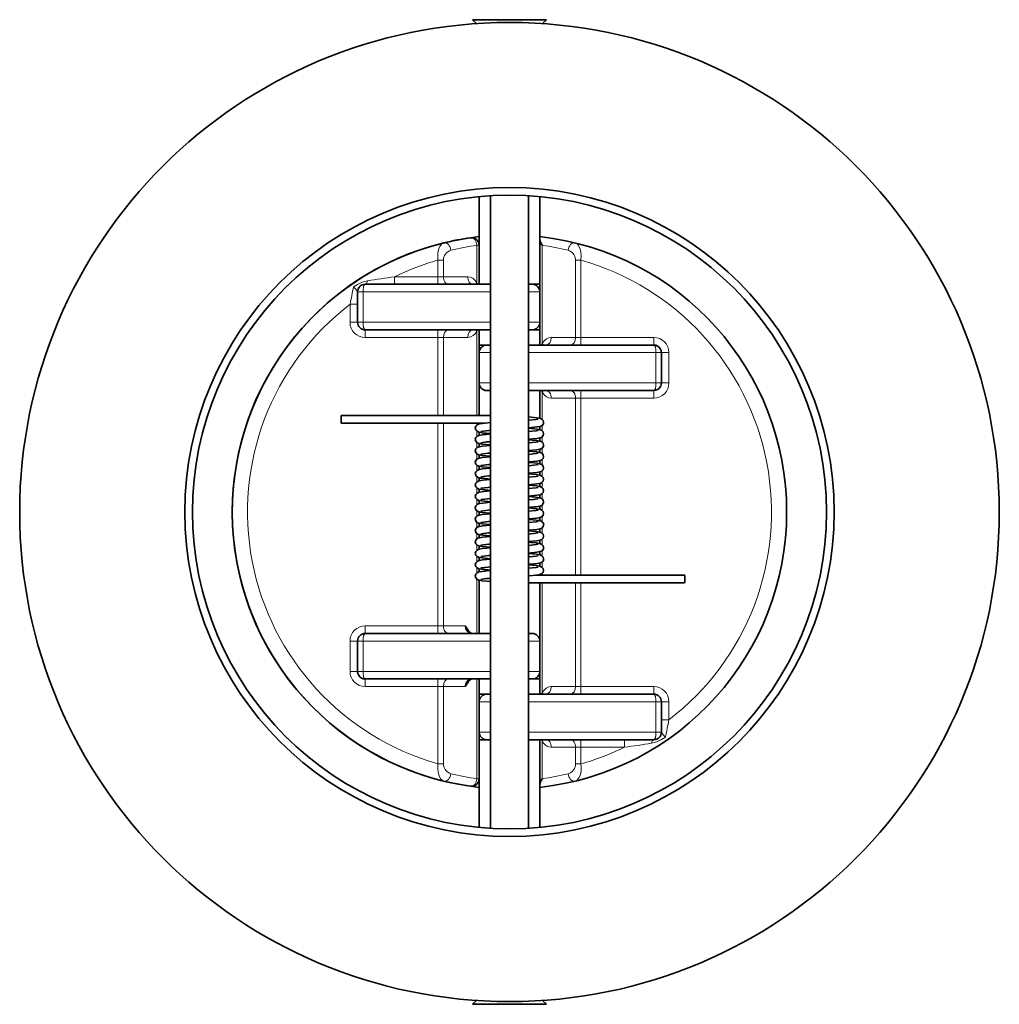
# Model space of a CAD drawing. Extents: x 220 to 1210, y 14 to 774.
# Tile 1 of 3: x 582 to 840, y 14 to 273. Entities that reach past the tile are written whole.
import ezdxf

# ---------------------------------------------------------------- set-up
doc = ezdxf.new("R2010")
doc.units = 0

msp = doc.modelspace()

# ---------------------------------------------------------------- linework, layer by layer
at = {"color": 7, "lineweight": 35, "ltscale": 0.179997}
for p, q in [((715.22, 273.37), (700.82, 273.37)), ((705.89, 13.9), (720.29, 13.9))]:
    msp.add_line(p, q, dxfattribs=at)
at = {"color": 7, "lineweight": 35, "ltscale": 0.018141}
for p, q in [((701.85, 272.34), (700.82, 273.37)), ((701.85, 272.34), (700.82, 273.37)), ((719.26, 272.34), (720.29, 273.37)), ((719.26, 272.34), (720.29, 273.37)), ((701.85, 14.93), (700.82, 13.9)), ((719.26, 14.93), (720.29, 13.9))]:
    msp.add_line(p, q, dxfattribs=at)
at = {"color": 7, "lineweight": 35, "ltscale": 0.063338}
for p, q in [((720.29, 273.37), (715.22, 273.37)), ((700.82, 13.9), (705.89, 13.9))]:
    msp.add_line(p, q, dxfattribs=at)
at = {"color": 7, "lineweight": 35, "ltscale": 0.288949}
for p, q in [((702.55, 203.63), (702.55, 226.75)), ((718.55, 203.63), (718.55, 226.75))]:
    msp.add_line(p, q, dxfattribs=at)
at = {"color": 7, "lineweight": 35}
for p, q in [((705.55, 226.98), (705.55, 60.28)), ((715.55, 226.98), (715.55, 60.28))]:
    msp.add_line(p, q, dxfattribs=at)
at = {"color": 7, "lineweight": 13, "ltscale": 0.007323}
for p, q in [((702.55, 213.93), (701.97, 213.93)), ((702.55, 73.34), (701.97, 73.34))]:
    msp.add_line(p, q, dxfattribs=at)
at = {"color": 7, "lineweight": 13, "ltscale": 0.123274}
msp.add_line((701.97, 204.06), (701.97, 213.93), dxfattribs=at)
at = {"color": 7, "lineweight": 35, "ltscale": 0.128653}
msp.add_line((702.55, 203.63), (702.55, 213.93), dxfattribs=at)
at = {"color": 7, "lineweight": 13, "ltscale": 0.323274}
msp.add_line((719.14, 188.06), (719.14, 213.93), dxfattribs=at)
at = {"color": 7, "lineweight": 13, "ltscale": 0.017677}
for p, q in [((691.72, 210.02), (693.14, 210.02)), ((727.97, 210.02), (729.38, 210.02)), ((691.72, 205.63), (693.14, 205.63)), ((691.72, 189.63), (693.14, 189.63)), ((727.97, 189.63), (729.38, 189.63)), ((727.97, 173.63), (729.38, 173.63)), ((691.72, 113.63), (693.14, 113.63)), ((691.72, 97.63), (693.14, 97.63)), ((727.97, 97.63), (729.38, 97.63)), ((727.97, 81.63), (729.38, 81.63)), ((691.72, 77.25), (693.14, 77.25)), ((727.97, 77.25), (729.38, 77.25))]:
    msp.add_line(p, q, dxfattribs=at)
at = {"color": 7, "lineweight": 13, "ltscale": 0.054768}
for p, q in [((691.72, 205.63), (691.72, 210.02)), ((693.14, 205.63), (693.14, 210.02)), ((727.97, 77.25), (727.97, 81.63)), ((729.38, 77.25), (729.38, 81.63))]:
    msp.add_line(p, q, dxfattribs=at)
at = {"color": 7, "lineweight": 13, "ltscale": 0.254768}
for p, q in [((727.97, 189.63), (727.97, 210.02)), ((729.38, 189.63), (729.38, 210.02)), ((691.72, 77.25), (691.72, 97.63)), ((693.14, 77.25), (693.14, 97.63))]:
    msp.add_line(p, q, dxfattribs=at)
at = {"color": 7, "lineweight": 13, "ltscale": 0.14317}
for p, q in [((691.72, 205.63), (680.27, 205.63)), ((729.38, 81.63), (740.83, 81.63))]:
    msp.add_line(p, q, dxfattribs=at)
at = {"color": 7, "lineweight": 13, "ltscale": 0.025}
for p, q in [((680.27, 205.63), (680.27, 203.63)), ((691.72, 205.63), (691.72, 203.63)), ((668.55, 198.38), (670.55, 198.38)), ((668.55, 193.63), (670.55, 193.63)), ((672.55, 191.63), (672.55, 189.63)), ((691.72, 191.63), (691.72, 189.63)), ((729.38, 187.63), (729.38, 189.63)), ((748.55, 187.63), (748.55, 189.63)), ((752.55, 185.63), (750.55, 185.63)), ((752.55, 177.63), (750.55, 177.63)), ((729.38, 173.63), (729.38, 175.63)), ((748.55, 173.63), (748.55, 175.63)), ((672.55, 113.63), (672.55, 111.63)), ((691.72, 113.63), (691.72, 111.63)), ((668.55, 109.63), (670.55, 109.63)), ((668.55, 101.63), (670.55, 101.63)), ((672.55, 97.63), (672.55, 99.63)), ((691.72, 97.63), (691.72, 99.63)), ((729.38, 97.63), (729.38, 95.63)), ((748.55, 97.63), (748.55, 95.63)), ((752.55, 93.63), (750.55, 93.63)), ((750.55, 88.89), (752.55, 88.89)), ((729.38, 81.63), (729.38, 83.63)), ((740.83, 81.63), (740.83, 83.63))]:
    msp.add_line(p, q, dxfattribs=at)
at = {"color": 7, "lineweight": 13, "ltscale": 0.080132}
for p, q in [((693.14, 205.63), (699.55, 205.63)), ((699.55, 189.63), (693.14, 189.63)), ((721.56, 189.63), (727.97, 189.63)), ((727.97, 173.63), (721.56, 173.63)), ((727.97, 97.63), (721.56, 97.63)), ((727.97, 81.63), (721.56, 81.63))]:
    msp.add_line(p, q, dxfattribs=at)
at = {"color": 7, "lineweight": 35, "ltscale": 0.000691}
for p, q in [((672.55, 203.63), (672.5, 203.63)), ((748.55, 83.63), (748.61, 83.63))]:
    msp.add_line(p, q, dxfattribs=at)
at = {"color": 7, "lineweight": 35, "ltscale": 0.4125}
for p, q in [((705.55, 203.63), (672.55, 203.63)), ((748.55, 175.63), (715.55, 175.63)), ((672.55, 111.63), (705.55, 111.63)), ((672.55, 99.63), (705.55, 99.63)), ((715.55, 95.63), (748.55, 95.63))]:
    msp.add_line(p, q, dxfattribs=at)
at = {"color": 7, "lineweight": 35, "ltscale": 0.022444}
for p, q in [((705.55, 203.63), (703.76, 203.63)), ((715.55, 187.63), (717.35, 187.63)), ((715.55, 95.63), (717.35, 95.63))]:
    msp.add_line(p, q, dxfattribs=at)
at = {"color": 7, "lineweight": 35, "ltscale": 0.012511}
for p, q in [((715.55, 203.63), (716.55, 203.63)), ((704.55, 175.63), (705.55, 175.63)), ((715.55, 111.63), (716.55, 111.63)), ((715.55, 99.63), (716.55, 99.63)), ((704.55, 95.63), (705.55, 95.63))]:
    msp.add_line(p, q, dxfattribs=at)
at = {"color": 7, "lineweight": 35, "ltscale": 0.0375}
for p, q in [((718.55, 203.63), (715.55, 203.63)), ((702.55, 191.63), (705.55, 191.63)), ((715.55, 191.63), (718.55, 191.63)), ((702.55, 187.63), (705.55, 187.63)), ((702.55, 99.63), (705.55, 99.63)), ((715.55, 99.63), (718.55, 99.63)), ((702.55, 95.63), (705.55, 95.63)), ((705.55, 83.63), (702.55, 83.63)), ((718.55, 83.63), (715.55, 83.63))]:
    msp.add_line(p, q, dxfattribs=at)
at = {"color": 7, "lineweight": 35, "ltscale": 0.024908}
for p, q in [((718.55, 201.64), (718.55, 203.63)), ((718.55, 191.63), (718.55, 193.63)), ((718.55, 99.63), (718.55, 101.63))]:
    msp.add_line(p, q, dxfattribs=at)
at = {"color": 7, "lineweight": 35, "ltscale": 0.1}
for p, q in [((670.55, 193.63), (670.55, 201.63)), ((718.55, 201.63), (718.55, 193.63)), ((702.55, 185.63), (702.55, 177.63)), ((750.55, 177.63), (750.55, 185.63)), ((670.55, 101.63), (670.55, 109.63)), ((718.55, 109.63), (718.55, 101.63)), ((702.55, 93.63), (702.55, 85.63)), ((750.55, 93.63), (750.55, 85.63))]:
    msp.add_line(p, q, dxfattribs=at)
at = {"color": 7, "lineweight": 13, "ltscale": 0.017728}
for p, q in [((671.97, 201.63), (670.55, 201.63)), ((671.97, 193.63), (670.55, 193.63)), ((749.13, 185.63), (750.55, 185.63)), ((749.13, 177.63), (750.55, 177.63)), ((671.97, 109.63), (670.55, 109.63)), ((671.97, 101.63), (670.55, 101.63)), ((749.13, 93.63), (750.55, 93.63)), ((749.13, 85.63), (750.55, 85.63))]:
    msp.add_line(p, q, dxfattribs=at)
at = {"color": 7, "lineweight": 13, "ltscale": 0.419772}
for p, q in [((705.55, 201.63), (671.97, 201.63)), ((705.55, 193.63), (671.97, 193.63)), ((715.55, 185.63), (749.13, 185.63)), ((749.13, 177.63), (715.55, 177.63)), ((671.97, 109.63), (705.55, 109.63)), ((671.97, 101.63), (705.55, 101.63)), ((715.55, 93.63), (749.13, 93.63)), ((715.55, 85.63), (749.13, 85.63))]:
    msp.add_line(p, q, dxfattribs=at)
at = {"color": 7, "lineweight": 13, "ltscale": 0.1}
for p, q in [((671.97, 193.63), (671.97, 201.63)), ((749.13, 177.63), (749.13, 185.63)), ((752.55, 177.63), (752.55, 185.63)), ((668.55, 101.63), (668.55, 109.63)), ((671.97, 101.63), (671.97, 109.63)), ((749.13, 93.63), (749.13, 85.63))]:
    msp.add_line(p, q, dxfattribs=at)
at = {"color": 7, "lineweight": 13, "ltscale": 0.037502}
for p, q in [((715.55, 201.63), (718.55, 201.63)), ((715.55, 193.63), (718.55, 193.63)), ((702.55, 185.63), (705.55, 185.63)), ((702.55, 177.63), (705.55, 177.63)), ((715.55, 109.63), (718.55, 109.63)), ((715.55, 101.63), (718.55, 101.63)), ((702.55, 93.63), (705.55, 93.63)), ((702.55, 85.63), (705.55, 85.63))]:
    msp.add_line(p, q, dxfattribs=at)
at = {"color": 7, "lineweight": 13, "ltscale": 0.059311}
for p, q in [((668.55, 193.63), (668.55, 198.38)), ((752.55, 88.89), (752.55, 93.63))]:
    msp.add_line(p, q, dxfattribs=at)
at = {"color": 7, "lineweight": 35, "ltscale": 0.390291}
for p, q in [((703.78, 191.63), (672.55, 191.63)), ((717.33, 187.63), (748.55, 187.63)), ((717.33, 83.63), (748.55, 83.63))]:
    msp.add_line(p, q, dxfattribs=at)
at = {"color": 7, "lineweight": 13, "ltscale": 0.239645}
for p, q in [((672.55, 189.63), (691.72, 189.63)), ((748.55, 189.63), (729.38, 189.63)), ((729.38, 173.63), (748.55, 173.63)), ((691.72, 113.63), (672.55, 113.63)), ((691.72, 97.63), (672.55, 97.63)), ((729.38, 97.63), (748.55, 97.63))]:
    msp.add_line(p, q, dxfattribs=at)
at = {"color": 7, "lineweight": 13, "ltscale": 0.2575}
for p, q in [((691.72, 169.03), (691.72, 189.63)), ((693.14, 169.03), (693.14, 189.63))]:
    msp.add_line(p, q, dxfattribs=at)
at = {"color": 7, "lineweight": 13, "ltscale": 0.277121}
msp.add_line((701.97, 169.03), (701.97, 191.2), dxfattribs=at)
at = {"color": 7, "lineweight": 35, "ltscale": 0.2825}
msp.add_line((702.55, 169.03), (702.55, 191.63), dxfattribs=at)
at = {"color": 7, "lineweight": 35, "ltscale": 0.05}
for p, q in [((702.55, 191.63), (702.55, 187.63)), ((718.55, 191.63), (718.55, 187.63)), ((702.55, 95.63), (702.55, 99.63)), ((718.55, 95.63), (718.55, 99.63))]:
    msp.add_line(p, q, dxfattribs=at)
at = {"color": 7, "lineweight": 35, "ltscale": 0.001778}
for p, q in [((750.46, 186.22), (750.5, 186.09)), ((670.64, 101.04), (670.6, 101.18))]:
    msp.add_line(p, q, dxfattribs=at)
at = {"color": 7, "lineweight": 35, "ltscale": 0.001997}
msp.add_line((750.27, 176.6), (750.34, 176.74), dxfattribs=at)
at = {"color": 7, "lineweight": 35, "ltscale": 0.002162}
msp.add_line((750.45, 177.02), (750.5, 177.18), dxfattribs=at)
at = {"color": 7, "lineweight": 35, "ltscale": 0.105602}
msp.add_line((705.55, 175.63), (705.55, 167.19), dxfattribs=at)
at = {"color": 7, "lineweight": 35, "ltscale": 0.091132}
msp.add_line((718.55, 168.34), (718.55, 175.63), dxfattribs=at)
at = {"color": 7, "lineweight": 13, "ltscale": 0.088986}
msp.add_line((719.14, 168.09), (719.14, 175.2), dxfattribs=at)
at = {"color": 7, "lineweight": 13}
for p, q in [((727.97, 126.99), (727.97, 173.63)), ((729.38, 126.99), (729.38, 173.63)), ((691.72, 113.63), (691.72, 167.03)), ((693.14, 113.63), (693.14, 167.03))]:
    msp.add_line(p, q, dxfattribs=at)
at = {"color": 7, "lineweight": 35, "ltscale": 0.399582}
for p, q in [((698.19, 169.03), (666.23, 169.03)), ((698.19, 167.03), (666.23, 167.03))]:
    msp.add_line(p, q, dxfattribs=at)
at = {"color": 7, "lineweight": 35, "ltscale": 0.071707}
msp.add_line((703.93, 167.03), (698.19, 167.03), dxfattribs=at)
at = {"color": 7, "lineweight": 13, "ltscale": 0.005621}
msp.add_line((701.97, 166.58), (701.97, 167.03), dxfattribs=at)
at = {"color": 7, "lineweight": 35, "ltscale": 0.002385}
msp.add_line((702.55, 166.84), (702.55, 167.03), dxfattribs=at)
at = {"color": 7, "lineweight": 35, "ltscale": 0.010313}
for p, q in [((718.55, 165.34), (718.55, 166.17)), ((718.55, 162.34), (718.55, 163.17)), ((702.55, 139.84), (702.55, 140.67))]:
    msp.add_line(p, q, dxfattribs=at)
at = {"color": 7, "lineweight": 13, "ltscale": 0.016755}
msp.add_line((719.14, 165.09), (719.14, 166.43), dxfattribs=at)
at = {"color": 7, "lineweight": 13, "ltscale": 0.016758}
msp.add_line((701.97, 163.59), (701.97, 164.93), dxfattribs=at)
at = {"color": 7, "lineweight": 35, "ltscale": 0.010309}
for p, q in [((702.55, 163.84), (702.55, 164.67)), ((702.55, 133.84), (702.55, 134.67))]:
    msp.add_line(p, q, dxfattribs=at)
at = {"color": 7, "lineweight": 35, "ltscale": 0.012453}
msp.add_line((705.55, 165.18), (705.55, 164.18), dxfattribs=at)
at = {"color": 7, "lineweight": 35, "ltscale": 0.001616}
msp.add_line((715.55, 165.83), (715.68, 165.83), dxfattribs=at)
at = {"color": 7, "lineweight": 13, "ltscale": 0.016766}
for p, q in [((701.97, 160.58), (701.97, 161.93)), ((701.97, 154.59), (701.97, 155.93)), ((719.14, 141.09), (719.14, 142.43))]:
    msp.add_line(p, q, dxfattribs=at)
at = {"color": 7, "lineweight": 35, "ltscale": 0.01031}
msp.add_line((702.55, 160.84), (702.55, 161.67), dxfattribs=at)
at = {"color": 7, "lineweight": 35, "ltscale": 0.013627}
msp.add_line((703, 161.89), (704.08, 162.05), dxfattribs=at)
at = {"color": 7, "lineweight": 35, "ltscale": 0.012426}
for p, q in [((705.55, 162.18), (705.55, 161.19)), ((705.55, 147.18), (705.55, 146.19)), ((705.55, 129.18), (705.55, 128.19))]:
    msp.add_line(p, q, dxfattribs=at)
at = {"color": 7, "lineweight": 35, "ltscale": 0.000124}
msp.add_line((718.1, 162.12), (718.11, 162.12), dxfattribs=at)
at = {"color": 7, "lineweight": 13, "ltscale": 0.016763}
for p, q in [((719.14, 162.09), (719.14, 163.43)), ((701.97, 151.58), (701.97, 152.93)), ((719.14, 138.09), (719.14, 139.43))]:
    msp.add_line(p, q, dxfattribs=at)
at = {"color": 7, "lineweight": 13, "ltscale": 0.016761}
for p, q in [((701.97, 157.59), (701.97, 158.93)), ((719.14, 132.09), (719.14, 133.43))]:
    msp.add_line(p, q, dxfattribs=at)
at = {"color": 7, "lineweight": 35, "ltscale": 0.010307}
msp.add_line((702.55, 157.84), (702.55, 158.67), dxfattribs=at)
at = {"color": 7, "lineweight": 35, "ltscale": 0.012418}
msp.add_line((705.55, 159.18), (705.55, 158.19), dxfattribs=at)
at = {"color": 7, "lineweight": 35, "ltscale": 0.0103}
for p, q in [((718.55, 159.34), (718.55, 160.17)), ((718.55, 156.34), (718.55, 157.17)), ((702.55, 145.84), (702.55, 146.67))]:
    msp.add_line(p, q, dxfattribs=at)
at = {"color": 7, "lineweight": 13, "ltscale": 0.016756}
for p, q in [((719.14, 159.09), (719.14, 160.43)), ((719.14, 144.09), (719.14, 145.43)), ((701.97, 142.59), (701.97, 143.93))]:
    msp.add_line(p, q, dxfattribs=at)
at = {"color": 7, "lineweight": 35, "ltscale": 0.012434}
msp.add_line((705.55, 156.18), (705.55, 155.19), dxfattribs=at)
at = {"color": 7, "lineweight": 13, "ltscale": 0.016742}
msp.add_line((719.14, 156.09), (719.14, 157.42), dxfattribs=at)
at = {"color": 7, "lineweight": 35, "ltscale": 0.010293}
for p, q in [((702.55, 154.84), (702.55, 155.67)), ((718.55, 153.34), (718.55, 154.17))]:
    msp.add_line(p, q, dxfattribs=at)
at = {"color": 7, "lineweight": 35, "ltscale": 0.012422}
msp.add_line((705.55, 153.18), (705.55, 152.19), dxfattribs=at)
at = {"color": 7, "lineweight": 13, "ltscale": 0.016765}
msp.add_line((719.14, 153.08), (719.14, 154.43), dxfattribs=at)
at = {"color": 7, "lineweight": 35, "ltscale": 0.010321}
msp.add_line((702.55, 151.84), (702.55, 152.67), dxfattribs=at)
at = {"color": 7, "lineweight": 35, "ltscale": 0.010291}
for p, q in [((718.55, 150.34), (718.55, 151.17)), ((702.55, 148.84), (702.55, 149.67))]:
    msp.add_line(p, q, dxfattribs=at)
at = {"color": 7, "lineweight": 13, "ltscale": 0.016753}
msp.add_line((719.14, 150.09), (719.14, 151.43), dxfattribs=at)
at = {"color": 7, "lineweight": 13, "ltscale": 0.016771}
msp.add_line((701.97, 148.58), (701.97, 149.93), dxfattribs=at)
at = {"color": 7, "lineweight": 35, "ltscale": 0.012428}
msp.add_line((705.55, 150.18), (705.55, 149.19), dxfattribs=at)
at = {"color": 7, "lineweight": 35, "ltscale": 0.01032}
for p, q in [((718.55, 147.34), (718.55, 148.17)), ((718.55, 144.34), (718.55, 145.17))]:
    msp.add_line(p, q, dxfattribs=at)
at = {"color": 7, "lineweight": 13, "ltscale": 0.016772}
msp.add_line((719.14, 147.09), (719.14, 148.43), dxfattribs=at)
at = {"color": 7, "lineweight": 13, "ltscale": 0.016764}
msp.add_line((701.97, 145.58), (701.97, 146.93), dxfattribs=at)
at = {"color": 7, "lineweight": 35, "ltscale": 0.001177}
msp.add_line((703, 146.89), (703.09, 146.91), dxfattribs=at)
at = {"color": 7, "lineweight": 35, "ltscale": 0.009844}
msp.add_line((717.33, 146.99), (718.11, 147.12), dxfattribs=at)
at = {"color": 7, "lineweight": 35, "ltscale": 0.010297}
for p, q in [((702.55, 142.84), (702.55, 143.67)), ((702.55, 136.84), (702.55, 137.67))]:
    msp.add_line(p, q, dxfattribs=at)
at = {"color": 7, "lineweight": 35, "ltscale": 0.012435}
msp.add_line((705.55, 144.18), (705.55, 143.19), dxfattribs=at)
at = {"color": 7, "lineweight": 13, "ltscale": 0.01676}
for p, q in [((701.97, 139.59), (701.97, 140.93)), ((701.97, 127.59), (701.97, 128.93))]:
    msp.add_line(p, q, dxfattribs=at)
at = {"color": 7, "lineweight": 35, "ltscale": 0.012425}
for p, q in [((705.55, 141.18), (705.55, 140.19)), ((705.55, 138.18), (705.55, 137.19)), ((705.55, 132.18), (705.55, 131.19))]:
    msp.add_line(p, q, dxfattribs=at)
at = {"color": 7, "lineweight": 35, "ltscale": 0.010305}
msp.add_line((718.55, 141.34), (718.55, 142.17), dxfattribs=at)
at = {"color": 7, "lineweight": 13, "ltscale": 0.016759}
msp.add_line((701.97, 136.59), (701.97, 137.93), dxfattribs=at)
at = {"color": 7, "lineweight": 35, "ltscale": 0.010301}
msp.add_line((718.55, 138.34), (718.55, 139.17), dxfattribs=at)
at = {"color": 7, "lineweight": 13, "ltscale": 0.016737}
msp.add_line((701.97, 133.59), (701.97, 134.92), dxfattribs=at)
at = {"color": 7, "lineweight": 35, "ltscale": 0.012429}
msp.add_line((705.55, 135.18), (705.55, 134.19), dxfattribs=at)
at = {"color": 7, "lineweight": 35, "ltscale": 0.008102}
msp.add_line((716.2, 135.63), (715.55, 135.69), dxfattribs=at)
at = {"color": 7, "lineweight": 35, "ltscale": 0.010304}
msp.add_line((718.55, 135.34), (718.55, 136.17), dxfattribs=at)
at = {"color": 7, "lineweight": 13, "ltscale": 0.016757}
msp.add_line((719.14, 135.09), (719.14, 136.43), dxfattribs=at)
at = {"color": 7, "lineweight": 35, "ltscale": 0.010317}
msp.add_line((718.55, 132.34), (718.55, 133.17), dxfattribs=at)
at = {"color": 7, "lineweight": 13, "ltscale": 0.016777}
msp.add_line((701.97, 130.58), (701.97, 131.93), dxfattribs=at)
at = {"color": 7, "lineweight": 35, "ltscale": 0.01027}
msp.add_line((702.55, 130.84), (702.55, 131.67), dxfattribs=at)
at = {"color": 7, "lineweight": 35, "ltscale": 0.004847}
msp.add_line((715.55, 129.83), (715.94, 129.86), dxfattribs=at)
at = {"color": 7, "lineweight": 35, "ltscale": 0.010303}
for p, q in [((718.55, 129.34), (718.55, 130.17)), ((702.55, 127.84), (702.55, 128.67))]:
    msp.add_line(p, q, dxfattribs=at)
at = {"color": 7, "lineweight": 13, "ltscale": 0.016754}
msp.add_line((719.14, 129.09), (719.14, 130.43), dxfattribs=at)
at = {"color": 7, "lineweight": 35, "ltscale": 0.00219}
msp.add_line((718.55, 126.99), (718.55, 127.17), dxfattribs=at)
at = {"color": 7, "lineweight": 13, "ltscale": 0.005403}
msp.add_line((719.14, 126.99), (719.14, 127.43), dxfattribs=at)
at = {"color": 7, "lineweight": 13, "ltscale": 0.178632}
msp.add_line((701.97, 111.63), (701.97, 125.92), dxfattribs=at)
at = {"color": 7, "lineweight": 35, "ltscale": 0.175411}
msp.add_line((702.55, 111.63), (702.55, 125.67), dxfattribs=at)
at = {"color": 7, "lineweight": 35, "ltscale": 0.015924}
msp.add_line((703, 125.89), (704.26, 126.07), dxfattribs=at)
at = {"color": 7, "lineweight": 35, "ltscale": 0.181824}
msp.add_line((705.55, 126.18), (705.55, 111.63), dxfattribs=at)
at = {"color": 7, "lineweight": 35, "ltscale": 0.114496}
msp.add_line((724.71, 124.99), (715.55, 124.99), dxfattribs=at)
at = {"color": 7, "lineweight": 35, "ltscale": 0.191911}
msp.add_line((718.55, 109.64), (718.55, 124.99), dxfattribs=at)
at = {"color": 7, "lineweight": 13, "ltscale": 0.361632}
msp.add_line((719.14, 96.06), (719.14, 125), dxfattribs=at)
at = {"color": 7, "lineweight": 35, "ltscale": 0.399591}
msp.add_line((756.68, 126.99), (724.71, 126.99), dxfattribs=at)
at = {"color": 7, "lineweight": 13, "ltscale": 0.342}
for p, q in [((727.97, 97.63), (727.97, 124.99)), ((729.38, 97.63), (729.38, 124.99))]:
    msp.add_line(p, q, dxfattribs=at)
at = {"color": 7, "lineweight": 13, "ltscale": 0.071298}
for p, q in [((693.14, 113.63), (698.84, 113.63)), ((693.14, 97.63), (698.84, 97.63))]:
    msp.add_line(p, q, dxfattribs=at)
at = {"color": 7, "lineweight": 13, "ltscale": 0.328653}
msp.add_line((701.97, 73.34), (701.97, 99.63), dxfattribs=at)
at = {"color": 7, "lineweight": 35, "ltscale": 0.328653}
msp.add_line((702.55, 73.34), (702.55, 99.63), dxfattribs=at)
at = {"color": 7, "lineweight": 35, "ltscale": 0.288948}
for p, q in [((702.55, 83.63), (702.55, 60.52)), ((718.55, 83.63), (718.55, 60.52))]:
    msp.add_line(p, q, dxfattribs=at)
at = {"color": 7, "lineweight": 13, "ltscale": 0.123275}
msp.add_line((719.14, 73.34), (719.14, 83.2), dxfattribs=at)
at = {"color": 7, "lineweight": 13, "ltscale": 0.002757}
msp.add_line((683.5, 17.5), (683.72, 17.46), dxfattribs=at)
at = {"color": 7, "lineweight": 13, "ltscale": 0.002685}
msp.add_line((737.38, 17.46), (737.59, 17.5), dxfattribs=at)
at = {"color": 7, "lineweight": 35}
for points in [[(719.14, 213.93), (718.72, 214.73), (718.6, 215.11), (718.55, 215.48)], [(666.23, 169.03), (666.23, 169.03), (666.23, 169.03), (666.22, 168.97), (666.21, 168.03)], [(705.55, 169.03), (699.22, 169.03), (698.6, 169.03), (698.2, 169.02)], [(719.55, 167.26), (719.43, 167.74), (719.1, 168.12), (718.56, 168.34), (717.66, 168.49), (715.55, 168.69)], [(666.21, 168.03), (666.22, 167.07), (666.23, 167.04), (666.23, 167.03)], [(701.55, 165.76), (701.67, 166.24), (702.01, 166.61), (702.56, 166.85), (703.46, 166.99), (705.55, 167.19)], [(715.55, 167.83), (717.55, 168.02), (718.11, 168.12)], [(715.68, 165.83), (717.79, 166.04), (718.64, 166.19), (719.16, 166.44), (719.48, 166.87), (719.55, 167.26)], [(705.55, 164.32), (703.31, 164.54), (702.51, 164.68), (702, 164.9), (701.67, 165.27), (701.55, 165.76)], [(701.55, 162.76), (701.67, 163.24), (702, 163.61), (702.51, 163.83), (703.41, 163.99), (703.75, 164.03), (703.81, 164.03), (703.86, 164.03)], [(703, 164.89), (705.08, 165.14), (705.55, 165.18)], [(719.55, 164.26), (719.43, 164.74), (719.1, 165.12), (718.6, 165.33), (717.71, 165.48), (715.55, 165.69)], [(715.55, 164.83), (717.56, 165.02), (718.11, 165.12)], [(715.55, 162.83), (717.76, 163.03), (718.61, 163.18), (719.1, 163.39), (719.43, 163.77), (719.55, 164.26)], [(705.55, 161.33), (703.36, 161.53), (702.5, 161.68), (702, 161.9), (701.67, 162.27), (701.55, 162.76)], [(701.55, 159.76), (701.67, 160.24), (702.01, 160.62), (702.54, 160.84), (703.44, 160.99), (705.55, 161.19)], [(719.55, 161.26), (719.43, 161.74), (719.1, 162.11), (718.58, 162.34), (717.63, 162.5), (715.55, 162.69)], [(715.55, 161.83), (717.5, 162.02), (718.08, 162.11), (718.09, 162.1)], [(718.63, 160.19), (719.16, 160.44), (719.48, 160.87), (719.55, 161.26)], [(705.55, 158.33), (703.35, 158.53), (702.5, 158.68), (702.01, 158.9), (701.67, 159.27), (701.55, 159.76)], [(703, 158.89), (704.96, 159.13), (705.55, 159.18)], [(715.55, 159.82), (717.76, 160.03), (718.63, 160.19)], [(719.55, 158.26), (719.43, 158.74), (719.1, 159.11), (718.61, 159.33), (717.75, 159.48), (715.55, 159.69)], [(715.55, 158.83), (717.55, 159.02), (718.11, 159.12)], [(701.55, 156.76), (701.67, 157.24), (702.01, 157.61), (702.53, 157.84), (703.46, 157.99), (705.55, 158.19)], [(705.55, 155.32), (703.35, 155.53), (702.52, 155.68), (702.01, 155.89), (701.68, 156.27), (701.55, 156.76)], [(703, 155.89), (705.08, 156.14), (705.55, 156.18)], [(715.55, 156.83), (717.76, 157.03), (718.59, 157.18), (719.1, 157.4), (719.43, 157.77), (719.55, 158.26)], [(717.9, 156.46), (715.87, 156.66), (715.55, 156.69)], [(715.55, 155.83), (717.56, 156.02), (718.11, 156.12)], [(719.55, 155.26), (719.43, 155.74), (719.1, 156.11), (718.57, 156.34), (718.06, 156.44), (717.91, 156.45)], [(701.55, 153.76), (701.67, 154.24), (702, 154.61), (702.52, 154.83), (703.42, 154.99), (705.55, 155.19)], [(702.95, 152.59), (702.26, 152.76), (701.8, 153.08), (701.57, 153.57), (701.55, 153.76)], [(703, 152.89), (705.01, 153.14), (705.55, 153.18)], [(715.55, 153.83), (717.79, 154.04), (718.61, 154.18), (719.1, 154.4), (719.43, 154.77), (719.55, 155.26)], [(719.55, 152.26), (719.43, 152.74), (719.09, 153.12), (718.54, 153.35), (717.55, 153.5), (715.55, 153.69)], [(715.55, 152.83), (717.54, 153.02), (718.11, 153.12)], [(701.55, 150.76), (701.67, 151.24), (702.01, 151.62), (702.56, 151.84), (703.51, 152), (705.55, 152.19)], [(705.55, 149.33), (703.36, 149.53), (702.5, 149.68), (702, 149.9), (701.67, 150.27), (701.55, 150.76)], [(705.55, 152.32), (703.33, 152.53), (702.95, 152.59)], [(715.55, 150.83), (717.74, 151.03), (718.6, 151.18), (719.1, 151.4), (719.43, 151.77), (719.55, 152.26)], [(719.55, 149.26), (719.43, 149.74), (719.1, 150.11), (718.56, 150.34), (717.63, 150.5), (715.55, 150.69)], [(701.55, 147.76), (701.67, 148.24), (702, 148.61), (702.54, 148.84), (702.67, 148.87)], [(702.68, 148.87), (703.77, 149.03), (705.55, 149.19)], [(703, 149.89), (704.94, 150.13), (705.55, 150.18)], [(715.55, 149.83), (717.55, 150.02), (718.11, 150.12)], [(715.55, 147.82), (717.75, 148.03), (718.63, 148.19), (719.1, 148.4), (719.43, 148.77), (719.55, 149.26)], [(705.55, 146.33), (703.32, 146.54), (702.46, 146.69), (702, 146.9), (701.67, 147.27), (701.55, 147.76)], [(701.55, 144.76), (701.68, 145.25), (702.02, 145.62), (702.57, 145.85), (703.55, 146), (705.55, 146.19)], [(703.09, 146.91), (703.96, 147.04), (705.55, 147.18)], [(719.55, 146.26), (719.43, 146.74), (719.05, 147.15), (718.48, 147.36), (717.4, 147.52), (715.55, 147.69)], [(715.55, 146.83), (716.96, 146.95), (717.21, 146.98), (717.33, 146.98)], [(717.56, 145.01), (718.53, 145.16), (719.04, 145.36), (719.37, 145.68), (719.55, 146.16), (719.55, 146.26)], [(705.55, 143.32), (703.31, 143.54), (702.47, 143.69), (701.95, 143.94), (701.63, 144.37), (701.55, 144.76)], [(701.55, 141.76), (701.67, 142.24), (702, 142.61), (702.54, 142.84), (703.48, 143), (705.55, 143.19)], [(703, 143.89), (704.94, 144.13), (705.55, 144.18)], [(719.55, 143.26), (719.43, 143.74), (719.1, 144.11), (718.55, 144.34), (717.6, 144.5), (715.55, 144.69)], [(715.55, 143.83), (717.54, 144.02), (718.11, 144.12)], [(715.55, 141.83), (717.74, 142.03), (718.56, 142.17), (719.1, 142.4), (719.43, 142.77), (719.55, 143.26)], [(705.55, 140.33), (703.34, 140.53), (702.48, 140.69), (701.99, 140.91), (701.67, 141.27), (701.55, 141.76)], [(701.55, 138.76), (701.67, 139.24), (702, 139.61), (702.54, 139.84), (703.52, 140), (705.55, 140.19)], [(703, 140.89), (705.02, 141.14), (705.55, 141.18)], [(715.55, 140.83), (717.56, 141.02), (718.11, 141.12)], [(715.55, 138.82), (717.79, 139.04), (718.64, 139.19), (719.1, 139.4), (719.43, 139.77), (719.55, 140.26)], [(718.87, 141.24), (718.24, 141.41), (716.8, 141.58), (715.57, 141.69)], [(704.27, 137.43), (702.86, 137.61), (702.22, 137.78), (701.8, 138.08), (701.57, 138.57), (701.55, 138.76)], [(703, 137.89), (705.01, 138.14), (705.55, 138.18)], [(719.55, 137.26), (719.43, 137.75), (719.09, 138.12), (718.54, 138.35), (717.55, 138.5), (715.55, 138.69)], [(715.55, 137.83), (717.51, 138.02), (718.11, 138.12)], [(701.55, 135.76), (701.67, 136.24), (702.01, 136.61), (702.55, 136.84), (703.51, 137), (705.55, 137.19)], [(705.55, 134.33), (703.37, 134.53), (702.51, 134.68), (702, 134.9), (701.67, 135.27), (701.55, 135.76)], [(703, 134.89), (705.08, 135.14), (705.55, 135.18)], [(715.55, 135.82), (717.75, 136.03), (718.61, 136.18), (719.1, 136.4), (719.43, 136.77), (719.55, 137.26)], [(715.55, 134.83), (717.58, 135.03), (718.11, 135.12)], [(719.55, 134.26), (719.43, 134.74), (719.1, 135.11), (718.55, 135.34), (717.58, 135.5), (716.6, 135.6), (716.2, 135.63)], [(701.55, 132.76), (701.67, 133.24), (702, 133.61), (702.51, 133.83), (703.42, 133.99), (705.55, 134.19)], [(705.55, 131.32), (703.43, 131.52), (702.52, 131.68), (702.01, 131.9), (701.67, 132.27), (701.6, 132.45)], [(715.55, 132.83), (717.74, 133.03), (718.62, 133.19), (719.16, 133.44), (719.48, 133.87), (719.55, 134.26)], [(719.55, 131.26), (719.43, 131.74), (719.1, 132.11), (718.59, 132.34), (717.64, 132.49), (715.55, 132.69)], [(701.55, 129.76), (701.68, 130.25), (702.01, 130.62), (702.55, 130.84), (703.44, 130.99), (705.55, 131.19)], [(705.55, 128.33), (703.35, 128.53), (702.5, 128.68), (702, 128.9), (701.67, 129.27), (701.55, 129.76)], [(703, 131.89), (705.06, 132.14), (705.55, 132.18)], [(715.78, 131.85), (717.6, 132.03), (718.11, 132.12)], [(715.94, 129.86), (717.92, 130.05), (718.71, 130.21), (719.21, 130.49), (719.48, 130.87), (719.55, 131.26)], [(701.55, 126.76), (701.67, 127.24), (702, 127.61), (702.5, 127.83), (703.33, 127.98), (703.84, 128.04), (704.06, 128.05)], [(703, 128.89), (704.96, 129.13), (705.55, 129.18)], [(704.06, 128.05), (704.58, 128.11), (705.55, 128.19)], [(719.55, 128.26), (719.43, 128.74), (719.1, 129.12), (718.55, 129.35), (717.59, 129.5), (715.55, 129.69)], [(715.55, 128.83), (717.54, 129.02), (718.11, 129.12)], [(715.55, 126.82), (717.74, 127.03), (718.58, 127.17), (719.1, 127.4), (719.43, 127.77), (719.55, 128.26)], [(705.55, 125.33), (703.38, 125.53), (702.56, 125.67), (702.02, 125.89), (701.68, 126.26), (701.55, 126.76)], [(724.71, 126.98), (723.9, 126.99), (721.46, 126.99), (717.4, 126.99)], [(756.68, 124.99), (730.04, 124.99), (726.04, 124.99), (724.71, 125)], [(756.68, 126.99), (756.68, 126.99), (756.69, 126.93), (756.7, 125.99)], [(756.7, 125.99), (756.69, 125.15), (756.68, 125), (756.68, 124.99)], [(699.78, 112.28), (699.41, 112.84), (698.84, 113.63)], [(700.64, 111.63), (700.25, 111.76), (699.86, 112.15), (699.78, 112.28)], [(699.78, 98.99), (699.41, 98.43), (698.84, 97.63)], [(700.64, 99.63), (700.25, 99.51), (699.86, 99.12), (699.78, 98.99)]]:
    msp.add_lwpolyline(points, dxfattribs=at)
at = {"color": 7, "lineweight": 13}
for points in [[(693.25, 214.55), (692.94, 214.43), (692.66, 214.22), (692.18, 213.58), (691.87, 212.77), (691.69, 211.81), (691.66, 210.77), (691.72, 210.02)], [(729.38, 210.02), (729.45, 211.14), (729.36, 212.21), (729.11, 213.16), (728.68, 213.95), (728.42, 214.25), (728.12, 214.45), (727.85, 214.55)], [(695.14, 212.61), (694.71, 212.46), (694.33, 212.23), (693.97, 211.93), (693.46, 211.24), (693.19, 210.51), (693.14, 210.02)], [(727.97, 210.02), (727.94, 210.33), (727.78, 210.94), (727.47, 211.53), (727.15, 211.91), (726.78, 212.23), (726.38, 212.46), (725.97, 212.61)], [(701.97, 204.06), (701.46, 204.72), (700.86, 205.22), (700.22, 205.53), (699.55, 205.63)], [(673.15, 204.57), (672.14, 204.32), (671.53, 204.09), (670.49, 203.58), (669.45, 202.93)], [(670.55, 201.63), (670.53, 201.75), (670.38, 202.01), (669.96, 202.47), (669.45, 202.93)], [(670.55, 201.63), (670.62, 202.19), (670.85, 202.74), (671.15, 203.12), (671.57, 203.42), (672.03, 203.59), (672.5, 203.63)], [(701.97, 191.2), (701.51, 190.6), (700.98, 190.13), (700.36, 189.79), (699.96, 189.67), (699.55, 189.63)], [(721.56, 189.63), (720.91, 189.54), (720.3, 189.26), (719.73, 188.81), (719.14, 188.06)], [(721.56, 173.63), (720.91, 173.73), (720.3, 174.01), (719.73, 174.46), (719.14, 175.2)], [(719.14, 96.06), (719.65, 96.72), (720.24, 97.22), (720.88, 97.53), (721.56, 97.63)], [(750.55, 85.63), (750.48, 85.08), (750.26, 84.53), (749.95, 84.14), (749.54, 83.85), (749.07, 83.68), (748.61, 83.63)], [(750.55, 85.63), (750.57, 85.52), (750.73, 85.26), (751.15, 84.8), (751.66, 84.34)], [(721.56, 81.63), (720.87, 81.74), (720.38, 81.97), (719.93, 82.28), (719.5, 82.71), (719.14, 83.2)], [(747.95, 82.7), (748.97, 82.95), (749.57, 83.18), (750.62, 83.69), (751.66, 84.34)], [(691.72, 77.25), (691.65, 76.13), (691.75, 75.06), (692, 74.11), (692.42, 73.31), (692.69, 73.02), (692.99, 72.81), (693.25, 72.71)], [(693.14, 77.25), (693.16, 76.94), (693.32, 76.33), (693.64, 75.74), (693.96, 75.35), (694.33, 75.04), (694.72, 74.81), (695.14, 74.66)], [(725.97, 74.66), (726.58, 74.91), (727.14, 75.34), (727.64, 76.02), (727.91, 76.76), (727.97, 77.25)], [(727.85, 72.71), (728.16, 72.84), (728.45, 73.05), (728.92, 73.69), (729.24, 74.5), (729.41, 75.46), (729.45, 76.5), (729.38, 77.25)]]:
    msp.add_lwpolyline(points, dxfattribs=at)
at = {"color": 7, "lineweight": 35}
for radius in [129, 85.5, 83.5]:
    msp.add_circle((710.55, 143.63), radius, dxfattribs=at)
for centre, radius, start, end in [((710.55, 143.63), 73, 96.2916, 263.7084), ((710.55, 143.63), 73, 98.0967, 103.7107), ((700.55, 213.93), 2, 0, 98.0967), ((710.55, 143.63), 73, 276.2916, 83.7084), ((710.55, 143.63), 73, 103.7107, 261.9033), ((672.55, 201.63), 2, 90, 180), ((716.55, 201.63), 2, 0, 90), ((672.55, 193.63), 2, 180, 270), ((716.55, 193.63), 2, 270, 0), ((704.55, 185.63), 2, 90, 180), ((748.55, 185.63), 2, 31.0351, 90), ((748.51, 185.61), 2.04, 25.8138, 30.9611), ((748.55, 185.63), 2, 17.1675, 25.7788), ((748.55, 185.63), 2, 0, 13.0882), ((704.55, 177.63), 2, 180, 270), ((748.55, 177.63), 2, 270, 328.9657), ((748.55, 177.63), 2, 333.5433, 341.9569), ((748.55, 177.63), 2, 346.9117, 0), ((709.94, 103.94), 60.41, 94.1666, 95.7717), ((709.7, 106.61), 55.72, 94.2649, 95.7896), ((711.95, 195.97), 51.27, 274.033, 276.2902), ((718.49, 140.24), 1.07, 0.733, 69.327), ((710.85, 208.58), 71.45, 264.7142, 265.7439), ((702.58, 132.76), 1.03, 180.0465, 197.064), ((715.71, 130.31), 1.52, 87.0923, 95.7935), ((710.12, 65.6), 60.75, 94.3134, 95.538), ((672.55, 109.63), 2, 90, 180), ((716.55, 109.63), 2, 0, 90), ((672.55, 101.63), 2, 180, 193.0882), ((716.55, 101.63), 2, 270, 0), ((672.55, 101.63), 2, 197.1675, 205.7788), ((672.59, 101.65), 2.04, 205.8138, 210.9611), ((672.55, 101.63), 2, 211.0351, 270), ((704.55, 93.63), 2, 90, 180), ((748.55, 93.63), 2, 0, 90), ((704.55, 85.63), 2, 180, 270), ((748.55, 85.63), 2, 270, 0), ((700.55, 73.34), 2, 261.9033, 0)]:
    msp.add_arc(centre, radius, start, end, dxfattribs=at)
at = {"color": 7, "lineweight": 13}
for centre, radius, start, end in [((711.97, 143.64), 71, 98.0967, 103.7109), ((709.14, 143.63), 71, 76.2893, 81.9032), ((710.55, 143.63), 69, 105.8355, 116.0318), ((710.55, 143.63), 69, 307.4952, 74.1645), ((741.44, -227.48), 437.41, 98.0386, 98.9816), ((319.72, 269.5), 356.01, 348.4763, 349.2224), ((703.49, 202.84), 1.95, 141.1772, 156.014), ((695.44, 202), 6.84, 13.8574, 17.599), ((710.55, 143.63), 69, 127.4952, 254.1645), ((672.55, 193.63), 4, 180, 270), ((703.49, 192.43), 1.95, 203.9858, 218.8228), ((695.44, 193.27), 6.85, 342.4011, 346.1424), ((748.55, 185.63), 4, 0, 90), ((725.66, 186), 6.85, 162.4011, 166.1424), ((717.62, 186.84), 1.95, 23.9865, 38.8228), ((748.55, 177.63), 4, 270, 0), ((725.66, 177.27), 6.85, 193.8576, 197.5989), ((717.62, 176.43), 1.95, 321.1772, 336.0137), ((672.55, 109.63), 4, 90, 180), ((672.55, 101.63), 4, 180, 270), ((725.66, 94), 6.85, 162.4011, 166.1426), ((717.62, 94.84), 1.95, 23.9864, 38.8228), ((748.55, 93.63), 4, 0, 90), ((1101.39, 17.77), 356.02, 168.4763, 169.2224), ((725.66, 85.27), 6.84, 193.8574, 197.599), ((717.62, 84.43), 1.95, 321.1772, 336.0137), ((710.55, 143.63), 69, 285.8355, 296.0318), ((679.67, 514.75), 437.42, 278.0386, 278.9816), ((711.97, 143.63), 71, 256.2893, 261.9033), ((709.14, 143.63), 70.99, 278.0966, 283.7112)]:
    msp.add_arc(centre, radius, start, end, dxfattribs=at)
for centre, major_axis, ratio, start_param, end_param in [((700.55, 213.93), (0.28, -1.98), 0.703556, 1.471038, 3.141593), ((693.72, 212.61), (0.47, -1.94), 0.696813, 1.402403, 3.141592), ((727.38, 212.61), (-0.47, -1.94), 0.696814, 3.141593, 4.880782), ((694.55, 205.63), (0, 2), 0.707107, 1.570796, 3.141593), ((700.96, 205.63), (0, 2), 0.707107, 1.570796, 3.141593), ((672.55, 201.63), (0, 2), 0.290892, 6.283185, 7.853982), ((672.5, 205.63), (0, -2), 0.38596, 6.283183, 7.292646), ((672.55, 193.63), (0, -2), 0.290892, 4.712389, 6.283185), ((694.55, 189.63), (0, 2), 0.707107, 0, 1.570796), ((700.96, 189.63), (0, 2), 0.707107, 0, 1.570796), ((720.14, 189.63), (0, -2), 0.707107, 0, 1.570796), ((726.55, 189.63), (0, -2), 0.707107, 0, 1.570796), ((748.55, 185.63), (0, 2), 0.290892, 4.712389, 6.283185), ((748.55, 177.63), (0, 2), 0.290892, 3.141593, 4.712389), ((720.14, 173.63), (0, -2), 0.707107, 1.570796, 3.141593), ((726.55, 173.63), (0, -2), 0.707107, 1.570796, 3.141593), ((672.55, 109.63), (0, -2), 0.290892, 3.141593, 4.712389), ((694.55, 113.63), (0, 2), 0.707107, 1.570796, 3.141593), ((700.64, 113.63), (0, -2), 0.900329, 4.712389, 6.283185), ((672.55, 101.63), (0, 2), 0.290892, 1.570796, 3.141593), ((694.55, 97.63), (0, -2), 0.707107, 3.141593, 4.712389), ((700.64, 97.63), (0, -2), 0.90033, 3.141596, 4.712394), ((720.14, 97.63), (0, 2), 0.707107, 3.141592, 4.712383), ((726.55, 97.63), (0, 2), 0.707107, 3.141593, 4.712389), ((748.55, 93.63), (0, -2), 0.290892, 1.570796, 3.141593), ((748.55, 85.63), (0, -2), 0.290892, 0, 1.570796), ((720.14, 81.63), (0, -2), 0.707107, 1.570796, 3.141593), ((726.55, 81.63), (0, -2), 0.707107, 1.570796, 3.141593), ((748.61, 81.63), (0, -2), 0.385962, 3.141593, 4.151054), ((693.72, 74.66), (-0.47, -1.94), 0.696814, 0, 1.73919), ((700.55, 73.34), (-0.28, -1.98), 0.703556, 0, 1.670554), ((727.38, 74.66), (0.47, -1.94), 0.696814, 4.543996, 6.283185)]:
    msp.add_ellipse(centre, major_axis=major_axis, ratio=ratio, start_param=start_param, end_param=end_param, dxfattribs=at)
at = {"color": 7, "lineweight": 35}
msp.add_ellipse((720.6, 73.39), major_axis=(-1.86, -2.11), ratio=0.40379, start_param=5.077639, end_param=5.853433, dxfattribs=at)

doc.saveas('drawing.dxf')
